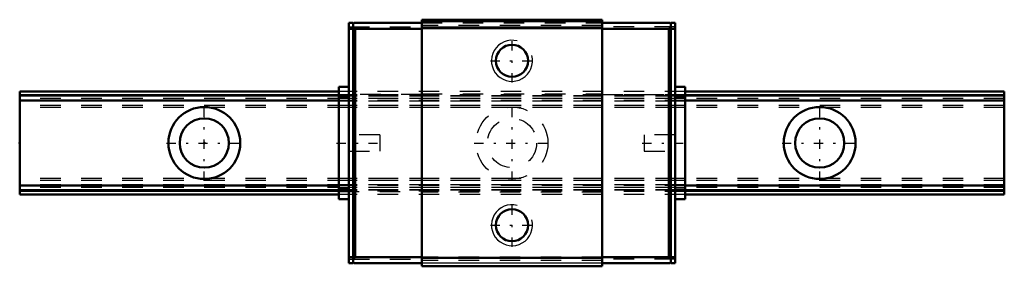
# Model space of a CAD drawing. Header units: millimetres. Extents: x -9 to 39, y -6 to 6.
import ezdxf

# ---------------------------------------------------------------- set-up
doc = ezdxf.new("R2010")
doc.units = ezdxf.units.MM
doc.linetypes.add('Center', pattern=[1.5, 0.45, -0.5, 0.05, -0.5])
doc.linetypes.add('Dashed', pattern=[2, 1, -1])
for name, color, linetype, lineweight in [('2d ConnectionPoints', 7, 'Continuous', 50), ('AM_0', 7, 'Continuous', 50), ('AM_4', 3, 'Continuous', 25), ('AM_5', 3, 'Continuous', 25), ('AM_7', 7, 'Center', 25), ('AM_9', 6, 'Dashed', 25)]:
    doc.layers.add(name, color=color, linetype=linetype, lineweight=lineweight)

# ---------------------------------------------------------------- blocks, each defined once
blk = doc.blocks.new('1_RSX5MUU1_Slider_0_in_RSX5MUU48LMG90W15550001_4')
at = {"layer": 'AM_0'}
for p, q in [((7.25, 5.85), (7.05, 5.85)), ((7.05, 5.85), (7.05, -5.85)), ((7.3, 5.85), (7.25, 5.8)), ((7.25, 5.85), (7.25, -5.85)), ((7.3, 5.85), (10.6, 5.85)), ((19.4, 6), (10.6, 6)), ((10.6, 6), (10.6, -6)), ((19.4, 6), (19.4, -6)), ((22.7, 5.85), (19.4, 5.85)), ((22.7, 5.85), (22.75, 5.8)), ((22.75, 5.85), (22.95, 5.85)), ((22.75, 5.85), (22.75, -5.85)), ((22.95, 5.85), (22.95, -5.85)), ((7.25, 5.55), (7.05, 5.55)), ((7.25, 5.65), (7.35, 5.55)), ((7.35, 5.55), (10.6, 5.55)), ((7.35, -5.55), (7.35, 5.55)), ((19.4, 5.59), (10.6, 5.59)), ((22.65, 5.55), (19.4, 5.55)), ((22.75, 5.65), (22.65, 5.55)), ((22.65, -5.55), (22.65, 5.55)), ((22.75, 5.55), (22.95, 5.55)), ((6.55, 2.73), (6.55, -2.73)), ((7.05, 2.73), (6.55, 2.73)), ((22.95, 2.73), (23.45, 2.73)), ((23.45, 2.73), (23.45, -2.73)), ((7.05, -2.73), (6.55, -2.73)), ((22.95, -2.73), (23.45, -2.73)), ((7.25, -5.55), (7.05, -5.55)), ((7.35, -5.55), (7.25, -5.65)), ((7.35, -5.55), (10.6, -5.55)), ((19.4, -5.59), (10.6, -5.59)), ((22.65, -5.55), (19.4, -5.55)), ((22.65, -5.55), (22.75, -5.65)), ((22.75, -5.55), (22.95, -5.55)), ((7.25, -5.85), (7.05, -5.85)), ((7.25, -5.8), (7.3, -5.85)), ((7.3, -5.85), (10.6, -5.85)), ((19.4, -6), (10.6, -6)), ((22.7, -5.85), (19.4, -5.85)), ((22.75, -5.8), (22.7, -5.85)), ((22.75, -5.85), (22.95, -5.85))]:
    blk.add_line(p, q, dxfattribs=at)
for centre in [(15, 4), (15, -4)]:
    blk.add_circle(centre, 0.783, dxfattribs=at)
at = {"layer": 'AM_4'}
for p, q in [((19.4, 5.904), (10.6, 5.904)), ((19.4, 5.644), (10.6, 5.644)), ((7.05, 2.23), (6.55, 2.23)), ((22.95, 2.23), (23.45, 2.23)), ((7.05, -2.23), (6.55, -2.23)), ((22.95, -2.23), (23.45, -2.23)), ((19.4, -5.854), (10.6, -5.854))]:
    blk.add_line(p, q, dxfattribs=at)
at = {"layer": 'AM_5'}
for centre in [(15, 4), (15, -4)]:
    blk.add_arc(centre, 1, 75, 15, dxfattribs=at)
at = {"layer": 'AM_7'}
for p, q in [((15, 2.95), (15, 5.05)), ((13.95, 4), (16.05, 4)), ((6.45, 0), (8.65, 0)), ((21.35, 0), (23.55, 0)), ((15, -5.05), (15, -2.95)), ((13.95, -4), (16.05, -4))]:
    blk.add_line(p, q, dxfattribs=at)
at = {"layer": 'AM_9'}
for p, q in [((10.6, 5.85), (19.4, 5.85)), ((7.05, 5.65), (10.6, 5.65)), ((19.4, 5.719), (10.6, 5.719)), ((19.4, 5.558), (10.6, 5.558)), ((22.95, 5.65), (19.4, 5.65)), ((10.6, 2.356), (6.55, 2.356)), ((23.45, 2.35), (6.55, 2.35)), ((23.45, 2.33), (6.55, 2.33)), ((23.45, 2.286), (6.55, 2.286)), ((23.45, 2.277), (6.55, 2.277)), ((23.45, 2.165), (6.55, 2.165)), ((23.45, 2.07), (6.55, 2.07)), ((23.45, 2.034), (6.55, 2.034)), ((10.6, 2.385), (19.4, 2.385)), ((19.4, 2.356), (23.45, 2.356)), ((23.45, 1.83), (6.55, 1.83)), ((23.45, 1.73), (6.55, 1.73)), ((8.55, 0.4), (7.05, 0.4)), ((8.55, 0.4), (8.55, -0.4)), ((21.45, 0.4), (21.45, -0.4)), ((22.95, 0.4), (21.45, 0.4)), ((7.05, -0.4), (8.55, -0.4)), ((21.45, -0.4), (22.95, -0.4)), ((23.45, -1.73), (6.55, -1.73)), ((23.45, -1.83), (6.55, -1.83)), ((23.45, -2.034), (6.55, -2.034)), ((23.45, -2.07), (6.55, -2.07)), ((23.45, -2.165), (6.55, -2.165)), ((23.45, -2.277), (6.55, -2.277)), ((23.45, -2.286), (6.55, -2.286)), ((23.45, -2.33), (6.55, -2.33)), ((23.45, -2.35), (6.55, -2.35)), ((6.55, -2.356), (10.6, -2.356)), ((19.4, -2.385), (10.6, -2.385)), ((23.45, -2.356), (19.4, -2.356)), ((7.05, -5.65), (10.6, -5.65)), ((19.4, -5.558), (10.6, -5.558)), ((19.4, -5.719), (10.6, -5.719)), ((22.95, -5.65), (19.4, -5.65))]:
    blk.add_line(p, q, dxfattribs=at)
blk = doc.blocks.new('2_RSX5M489_Track_0_in_RSX5MUU48LMG90W15550001_4')
at = {"layer": 'AM_0'}
for p, q in [((6.55, 2.5), (-9, 2.5)), ((-9, 2.5), (-9, -2.5)), ((39, 2.5), (23.45, 2.5)), ((39, 2.5), (39, -2.5)), ((6.55, 2.33), (-9, 2.33)), ((6.55, 2.07), (-9, 2.07)), ((39, 2.33), (23.45, 2.33)), ((39, 2.07), (23.45, 2.07)), ((6.55, -2.07), (-9, -2.07)), ((6.55, -2.33), (-9, -2.33)), ((39, -2.07), (23.45, -2.07)), ((39, -2.33), (23.45, -2.33)), ((6.55, -2.5), (-9, -2.5)), ((39, -2.5), (23.45, -2.5))]:
    blk.add_line(p, q, dxfattribs=at)
for centre, radius in [((0, 0), 1.75), ((30, 0), 1.75), ((0, 0), 1.2), ((30, 0), 1.2)]:
    blk.add_circle(centre, radius, dxfattribs=at)
at = {"layer": 'AM_4'}
for p, q in [((6.55, 2.35), (-9, 2.35)), ((6.55, 2.286), (-9, 2.286)), ((39, 2.35), (23.45, 2.35)), ((39, 2.286), (23.45, 2.286)), ((6.55, -2.286), (-9, -2.286)), ((6.55, -2.35), (-9, -2.35)), ((39, -2.286), (23.45, -2.286)), ((39, -2.35), (23.45, -2.35))]:
    blk.add_line(p, q, dxfattribs=at)
at = {"layer": 'AM_7'}
for p, q in [((0, -1.837), (0, 1.837)), ((15, -1.837), (15, 1.837)), ((30, -1.837), (30, 1.837)), ((-1.837, 0), (1.837, 0)), ((13.162, 0), (16.837, 0)), ((28.163, 0), (31.837, 0))]:
    blk.add_line(p, q, dxfattribs=at)
at = {"layer": 'AM_9'}
for p, q in [((23.45, 2.5), (6.55, 2.5)), ((39, 2.29), (-9, 2.29)), ((39, 2.277), (-9, 2.277)), ((39, 2.165), (-9, 2.165)), ((39, 2.034), (-9, 2.034)), ((23.45, 2.35), (6.55, 2.35)), ((23.45, 2.33), (6.55, 2.33)), ((23.45, 2.286), (6.55, 2.286)), ((23.45, 2.07), (6.55, 2.07)), ((39, 1.83), (-9, 1.83)), ((39, 1.73), (-9, 1.73)), ((39, -1.73), (-9, -1.73)), ((39, -1.83), (-9, -1.83)), ((39, -2.034), (-9, -2.034)), ((39, -2.165), (-9, -2.165)), ((39, -2.277), (-9, -2.277)), ((39, -2.29), (-9, -2.29)), ((23.45, -2.07), (6.55, -2.07)), ((23.45, -2.286), (6.55, -2.286)), ((23.45, -2.33), (6.55, -2.33)), ((23.45, -2.35), (6.55, -2.35)), ((23.45, -2.5), (6.55, -2.5))]:
    blk.add_line(p, q, dxfattribs=at)
for radius in [1.75, 1.2]:
    blk.add_circle((15, 0), radius, dxfattribs=at)

msp = doc.modelspace()

# ---------------------------------------------------------------- linework, layer by layer
at = {"layer": '2d ConnectionPoints'}
for p in [(-9, 0), (0, 0), (0, 0)]:
    msp.add_point(p, dxfattribs=at)

# ---------------------------------------------------------------- block references
for name in ['1_RSX5MUU1_Slider_0_in_RSX5MUU48LMG90W15550001_4', '2_RSX5M489_Track_0_in_RSX5MUU48LMG90W15550001_4']:
    msp.add_blockref(name, (0, 0))

doc.saveas('drawing.dxf')
